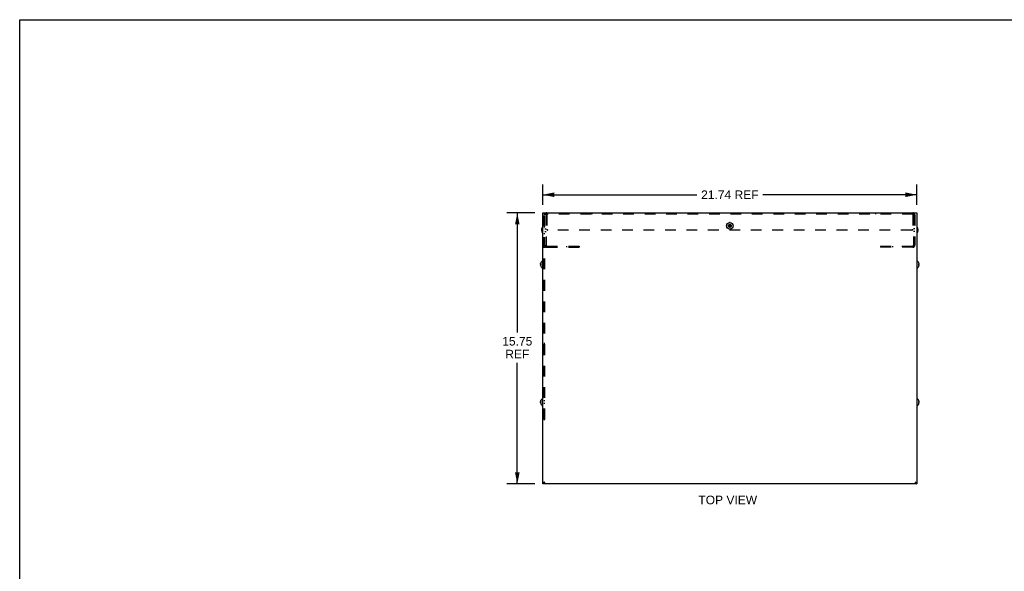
# Model space of a CAD drawing. Header units: inches. Extents: x 0 to 113, y 0 to 73.
# Tile 3 of 6: x 0 to 57, y 41 to 73. Entities that reach past the tile are written whole.
import ezdxf

# ---------------------------------------------------------------- set-up
doc = ezdxf.new("R2010")
doc.units = ezdxf.units.IN
doc.header["$LTSCALE"] = 6.233333
doc.header["$MEASUREMENT"] = 0
doc.linetypes.add('HIDDEN', pattern=[0.2, 0.1, -0.1])
doc.layers.get('0').update_dxf_attribs({"linetype": 'CONTINUOUS'})
doc.layers.add('DEFAULT_2', color=8, linetype='HIDDEN')
doc.layers.add('DIMENSIONS', color=7, linetype='CONTINUOUS')
doc.styles.get("Standard").update_dxf_attribs({"font": 'arial.ttf'})
doc.dimstyles.new('DIMSTYLE_1', dxfattribs={"dimtxt": 0.5, "dimasz": 0.666667, "dimexe": 0.09, "dimexo": 0.07, "dimgap": 0.0375, "dimtad": 0, "dimtih": 1, "dimtoh": 1, "dimzin": 4, "dimdsep": 46, "dimtxsty": 'Standard', "dimblk": '_FILLED', "dimblk1": '_FILLED', "dimblk2": '_FILLED', "dimcen": 0.09, "dimadec": 3, "dimazin": 1, "dimtfac": 1, "dimtdec": 3, "dimtofl": 0, "dimtmove": 0, "dimatfit": 3, "dimldrblk": '_FILLED', "dimfxl": 0, "dimtolj": 1, "dimtzin": 4, "dimarcsym": 0})
doc.dimstyles.get("Standard").update_dxf_attribs({"dimtxt": 0.566667, "dimasz": 0.666667, "dimexe": 0.09, "dimexo": 0.07, "dimgap": 0.09, "dimtad": 0, "dimtih": 1, "dimtoh": 1, "dimdec": 3, "dimzin": 4, "dimdsep": 46, "dimtxsty": 'Standard', "dimblk": '_FILLED', "dimblk1": '_FILLED', "dimblk2": '_FILLED', "dimcen": 0.09, "dimadec": 3, "dimazin": 1, "dimtp": 0.001, "dimtm": 0.001, "dimtfac": 1, "dimtdec": 3, "dimtofl": 0, "dimtmove": 0, "dimatfit": 3, "dimldrblk": '_FILLED', "dimfxl": 0, "dimtolj": 1, "dimtzin": 4, "dimarcsym": 0})

# ---------------------------------------------------------------- blocks, each defined once
blk = doc.blocks.new('_FILLED')
at = {"color": 0, "linetype": 'ByBlock'}
blk.add_solid([(0, 0), (-1, 0.2), (-1, -0.2)], dxfattribs=at)
blk = doc.blocks.new('*D17')
at = {"layer": 'DIMENSIONS', "color": 2, "linetype": 'Continuous'}
for p, q in [((30.408, 62.571), (30.408, 63.76)), ((52.148, 62.571), (52.148, 63.76)), ((30.408, 63.16), (39.361, 63.16)), ((52.148, 63.16), (43.196, 63.16))]:
    blk.add_line(p, q, dxfattribs=at)
at = {"layer": 'DIMENSIONS', "color": 2, "linetype": 'Continuous', "xscale": 0.6666666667, "yscale": 0.6666666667, "zscale": 0.6666666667, "rotation": 180}
blk.add_blockref('_FILLED', (30.408, 63.16), dxfattribs=at)
at = {"layer": 'DIMENSIONS', "color": 2, "linetype": 'Continuous', "xscale": 0.6666666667, "yscale": 0.6666666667, "zscale": 0.6666666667}
blk.add_blockref('_FILLED', (52.148, 63.16), dxfattribs=at)
at = {"layer": 'DIMENSIONS', "color": 2, "linetype": 'Continuous', "insert": (41.278, 63.41), "char_height": 0.5, "width": 3.33457, "attachment_point": 2, "line_spacing_factor": 0.9}
blk.add_mtext('21.74 REF', dxfattribs=at)
blk = doc.blocks.new('*D18')
at = {"layer": 'DIMENSIONS', "color": 2, "linetype": 'Continuous'}
for p, q in [((29.942, 62.105), (28.324, 62.105)), ((28.924, 62.105), (28.924, 55.148)), ((28.924, 46.355), (28.924, 53.398)), ((29.942, 46.355), (28.324, 46.355))]:
    blk.add_line(p, q, dxfattribs=at)
at = {"layer": 'DIMENSIONS', "color": 2, "linetype": 'Continuous', "xscale": 0.6666666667, "yscale": 0.6666666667, "zscale": 0.6666666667}
for p, rotation in [((28.924, 62.105), 90), ((28.924, 46.355), 270)]:
    blk.add_blockref('_FILLED', p, dxfattribs=dict(at, rotation=rotation))
at = {"layer": 'DIMENSIONS', "color": 2, "linetype": 'Continuous', "insert": (28.924, 54.898), "char_height": 0.5, "width": 1.74721, "attachment_point": 2, "line_spacing_factor": 0.9}
blk.add_mtext('15.75\\PREF', dxfattribs=at)

msp = doc.modelspace()

# ---------------------------------------------------------------- linework, layer by layer
at = {"color": 7, "linetype": 'Continuous'}
for p, q in [((0, 0), (0, 73.3333)), ((0, 73.3333), (113.3333, 73.3333)), ((30.4084, 46.3547), (30.4084, 62.1047)), ((30.4084, 62.1047), (52.1484, 62.1047)), ((52.1484, 62.1047), (52.1484, 46.3547)), ((41.1791, 61.3393), (41.3777, 61.3702)), ((41.1791, 61.3702), (41.1801, 61.3702)), ((41.1791, 61.3702), (41.3777, 61.3393)), ((41.1801, 61.3392), (41.1791, 61.3393)), ((41.1801, 61.3702), (41.2099, 61.3702)), ((41.2099, 61.3392), (41.1801, 61.3392)), ((41.2099, 61.3702), (41.2435, 61.3896)), ((41.2099, 61.3392), (41.3469, 61.3702)), ((41.2099, 61.3702), (41.3469, 61.3392)), ((41.2435, 61.3198), (41.2099, 61.3392)), ((41.2435, 61.3896), (41.2629, 61.4232)), ((41.2435, 61.3198), (41.3133, 61.3896)), ((41.3133, 61.3198), (41.2435, 61.3896)), ((41.2629, 61.2862), (41.2435, 61.3198)), ((41.2629, 61.2555), (41.2939, 61.454)), ((41.2629, 61.453), (41.2629, 61.454)), ((41.2939, 61.2555), (41.2629, 61.454)), ((41.2629, 61.4232), (41.2629, 61.453)), ((41.2629, 61.2862), (41.2939, 61.4232)), ((41.2939, 61.2862), (41.2629, 61.4232)), ((41.2629, 61.2565), (41.2629, 61.2862)), ((41.2629, 61.2555), (41.2629, 61.2565)), ((41.2939, 61.454), (41.2939, 61.453)), ((41.2939, 61.453), (41.2939, 61.4232)), ((41.2939, 61.4232), (41.3133, 61.3896)), ((41.3133, 61.3198), (41.2939, 61.2862)), ((41.2939, 61.2862), (41.2939, 61.2565)), ((41.2939, 61.2565), (41.2939, 61.2555)), ((41.3133, 61.3896), (41.3469, 61.3702)), ((41.3469, 61.3392), (41.3133, 61.3198)), ((41.3469, 61.3702), (41.3767, 61.3702)), ((41.3767, 61.3392), (41.3469, 61.3392)), ((41.3767, 61.3702), (41.3777, 61.3702)), ((41.3777, 61.3393), (41.3767, 61.3392)), ((30.3404, 61.1435), (30.3401, 61.1393)), ((30.3401, 61.1397), (30.3401, 61.14)), ((30.3404, 61.0718), (30.3401, 61.0695)), ((30.3401, 61.0698), (30.3401, 61.0702)), ((30.344, 61.1692), (30.345, 61.1734)), ((30.344, 61.0872), (30.345, 61.0899)), ((30.345, 61.1196), (30.3493, 61.1195)), ((30.345, 61.0899), (30.3493, 61.09)), ((30.355, 61.0899), (30.345, 61.0899)), ((30.355, 61.0886), (30.345, 61.0886)), ((30.3493, 61.0885), (30.345, 61.0886)), ((30.3493, 61.1195), (30.355, 61.1194)), ((30.3493, 61.09), (30.355, 61.0901)), ((30.355, 61.0884), (30.3493, 61.0885)), ((30.3529, 61.1978), (30.355, 61.2032)), ((30.3554, 61.2039), (30.355, 61.2029)), ((30.355, 61.2032), (30.3553, 61.2039)), ((30.355, 61.2029), (30.355, 61.2032)), ((30.355, 61.1194), (30.3554, 61.1193)), ((30.3551, 61.1108), (30.355, 61.1065)), ((30.355, 61.1039), (30.355, 61.1082)), ((30.355, 61.0901), (30.3554, 61.0902)), ((30.355, 61.0884), (30.355, 61.0901)), ((30.355, 61.0899), (30.3554, 61.0899)), ((30.355, 61.0886), (30.3554, 61.0887)), ((30.3554, 61.0884), (30.355, 61.0884)), ((30.355, 61.0063), (30.3554, 61.0053)), ((30.3552, 61.204), (30.3554, 61.2039)), ((30.3552, 61.0054), (30.3554, 61.0056)), ((30.3553, 61.1185), (30.3554, 61.1193)), ((30.3553, 61.091), (30.3554, 61.0884)), ((52.2014, 61.204), (52.2018, 61.2042)), ((52.2018, 61.203), (52.2014, 61.204)), ((52.2014, 61.1202), (52.2018, 61.1202)), ((52.2018, 61.0892), (52.2014, 61.0893)), ((52.2014, 61.0055), (52.2018, 61.0065)), ((52.2018, 61.0052), (52.2014, 61.0055)), ((52.2018, 61.1202), (52.2118, 61.1202)), ((52.2118, 61.0892), (52.2018, 61.0892)), ((52.2118, 61.0362), (52.2127, 61.0404)), ((52.2164, 61.0657), (52.2167, 61.0698)), ((30.2804, 59.1435), (30.2801, 59.1393)), ((30.2801, 59.1397), (30.2801, 59.14)), ((30.2804, 59.0718), (30.2801, 59.0695)), ((30.2801, 59.0698), (30.2801, 59.0702)), ((30.284, 59.1692), (30.285, 59.1734)), ((30.284, 59.0872), (30.285, 59.0899)), ((30.285, 59.1196), (30.2877, 59.1196)), ((30.285, 59.0899), (30.2893, 59.09)), ((30.295, 59.0899), (30.285, 59.0899)), ((30.2893, 59.0885), (30.285, 59.0886)), ((30.295, 59.0886), (30.285, 59.0886)), ((30.2877, 59.1196), (30.2929, 59.1194)), ((30.2893, 59.09), (30.295, 59.0901)), ((30.295, 59.0884), (30.2893, 59.0885)), ((30.2929, 59.1978), (30.295, 59.2032)), ((30.2929, 59.1194), (30.295, 59.1194)), ((30.2954, 59.2039), (30.295, 59.2029)), ((30.295, 59.2032), (30.2953, 59.2039)), ((30.295, 59.2029), (30.295, 59.2032)), ((30.295, 59.1194), (30.2954, 59.1193)), ((30.2951, 59.1108), (30.295, 59.1065)), ((30.295, 59.1039), (30.295, 59.1082)), ((30.295, 59.0901), (30.2954, 59.0902)), ((30.295, 59.0884), (30.295, 59.0901)), ((30.295, 59.0899), (30.2954, 59.0899)), ((30.295, 59.0886), (30.2954, 59.0887)), ((30.2954, 59.0884), (30.295, 59.0884)), ((30.295, 59.0063), (30.2954, 59.0053)), ((30.2952, 59.204), (30.2954, 59.2039)), ((30.2952, 59.0054), (30.2954, 59.0056)), ((30.2953, 59.1185), (30.2954, 59.1193)), ((30.2953, 59.091), (30.2954, 59.0884)), ((30.4084, 59.2912), (30.3618, 59.2912)), ((52.1484, 59.2912), (52.1949, 59.2912)), ((52.2614, 59.204), (52.2618, 59.2042)), ((52.2618, 59.203), (52.2614, 59.204)), ((52.2614, 59.1202), (52.2618, 59.1202)), ((52.2618, 59.0892), (52.2614, 59.0893)), ((52.2614, 59.0055), (52.2618, 59.0065)), ((52.2618, 59.0052), (52.2614, 59.0055)), ((52.2618, 59.1202), (52.2718, 59.1202)), ((52.2718, 59.0892), (52.2618, 59.0892)), ((52.2718, 59.0362), (52.2727, 59.0404)), ((52.2764, 59.0657), (52.2767, 59.0698)), ((30.4084, 58.9182), (30.3618, 58.9182)), ((52.1484, 58.9182), (52.1949, 58.9182)), ((30.2804, 51.1435), (30.2801, 51.1393)), ((30.2801, 51.1397), (30.2801, 51.14)), ((30.2804, 51.0718), (30.2801, 51.0695)), ((30.2801, 51.0698), (30.2801, 51.0702)), ((30.284, 51.1692), (30.285, 51.1734)), ((30.284, 51.0872), (30.285, 51.0899)), ((30.285, 51.1196), (30.2893, 51.1195)), ((30.285, 51.0899), (30.2893, 51.09)), ((30.295, 51.0899), (30.285, 51.0899)), ((30.295, 51.0886), (30.285, 51.0886)), ((30.2893, 51.1195), (30.295, 51.1194)), ((30.2893, 51.09), (30.295, 51.0901)), ((30.295, 51.0884), (30.2893, 51.0885)), ((30.2929, 51.1978), (30.295, 51.2032)), ((30.2954, 51.2039), (30.295, 51.2029)), ((30.295, 51.2032), (30.2953, 51.2039)), ((30.295, 51.2029), (30.295, 51.2032)), ((30.295, 51.1194), (30.2954, 51.1193)), ((30.2951, 51.1108), (30.295, 51.1065)), ((30.295, 51.1082), (30.295, 51.1039)), ((30.295, 51.0901), (30.2954, 51.0902)), ((30.295, 51.0884), (30.295, 51.0901)), ((30.295, 51.0899), (30.2954, 51.0899)), ((30.295, 51.0886), (30.2954, 51.0887)), ((30.2954, 51.0884), (30.295, 51.0884)), ((30.295, 51.0063), (30.2954, 51.0053)), ((30.2952, 51.204), (30.2954, 51.2039)), ((30.2952, 51.0054), (30.2954, 51.0056)), ((30.2953, 51.1185), (30.2954, 51.1193)), ((30.2953, 51.091), (30.2954, 51.0884)), ((30.4084, 51.2912), (30.3618, 51.2912)), ((52.1484, 51.2912), (52.1949, 51.2912)), ((52.2614, 51.204), (52.2618, 51.2042)), ((52.2618, 51.203), (52.2614, 51.204)), ((52.2614, 51.1202), (52.2618, 51.1202)), ((52.2618, 51.0892), (52.2614, 51.0893)), ((52.2614, 51.0055), (52.2618, 51.0065)), ((52.2618, 51.0052), (52.2614, 51.0055)), ((52.2618, 51.1202), (52.2718, 51.1202)), ((52.2718, 51.0892), (52.2618, 51.0892)), ((52.2718, 51.0362), (52.2727, 51.0404)), ((52.2764, 51.0657), (52.2767, 51.0698)), ((30.4084, 50.9182), (30.3618, 50.9182)), ((52.1484, 50.9182), (52.1949, 50.9182)), ((30.4714, 46.4462), (30.4537, 46.441)), ((30.4849, 46.4177), (30.4721, 46.4001)), ((52.0719, 46.4177), (52.0847, 46.4001)), ((52.0854, 46.4462), (52.1031, 46.441)), ((52.1484, 46.3547), (30.4084, 46.3547))]:
    msp.add_line(p, q, dxfattribs=at)
at = {"color": 3, "linetype": 'Continuous'}
for p, q in [((30.4254, 46.4162), (30.4084, 46.4147)), ((30.4424, 46.4204), (30.4254, 46.4162)), ((52.1144, 46.4204), (52.1314, 46.4162)), ((52.1314, 46.4162), (52.1484, 46.4147))]:
    msp.add_line(p, q, dxfattribs=at)
at = {"color": 7, "linetype": 'Continuous'}
for points in [[(41.1789, 61.3547), (41.1789, 61.3573), (41.1789, 61.3599), (41.179, 61.3625), (41.179, 61.3651), (41.1791, 61.3676), (41.1791, 61.3702)], [(41.1791, 61.3393), (41.1791, 61.3418), (41.179, 61.3444), (41.179, 61.347), (41.1789, 61.3496), (41.1789, 61.3521), (41.1789, 61.3547)], [(41.2629, 61.454), (41.2681, 61.4541), (41.2732, 61.4542), (41.2784, 61.4542), (41.2836, 61.4542), (41.2887, 61.4541), (41.2939, 61.454)], [(41.2939, 61.2555), (41.2887, 61.2553), (41.2836, 61.2553), (41.2784, 61.2552), (41.2732, 61.2553), (41.2681, 61.2553), (41.2629, 61.2555)], [(41.3777, 61.3702), (41.3777, 61.3676), (41.3778, 61.3651), (41.3778, 61.3625), (41.3779, 61.3599), (41.3779, 61.3573), (41.3779, 61.3547)], [(41.3779, 61.3547), (41.3779, 61.3521), (41.3779, 61.3496), (41.3778, 61.347), (41.3778, 61.3444), (41.3777, 61.3418), (41.3777, 61.3393)], [(30.3401, 61.14), (30.3404, 61.1441), (30.3408, 61.1483), (30.3412, 61.1525), (30.3418, 61.1567), (30.3424, 61.1608), (30.3432, 61.165), (30.344, 61.1692)], [(30.3401, 61.1393), (30.3404, 61.137), (30.3407, 61.1346), (30.3412, 61.1322), (30.3417, 61.1298), (30.3424, 61.1273), (30.3431, 61.1248), (30.344, 61.1223), (30.345, 61.1196)], [(30.3401, 61.0702), (30.3404, 61.0725), (30.3407, 61.0749), (30.3412, 61.0773), (30.3417, 61.0797), (30.3424, 61.0822), (30.3431, 61.0847), (30.344, 61.0872)], [(30.3401, 61.0695), (30.3404, 61.0654), (30.3408, 61.0612), (30.3412, 61.057), (30.3418, 61.0528), (30.3424, 61.0486), (30.3432, 61.0445), (30.344, 61.0403), (30.345, 61.0361)], [(30.345, 61.1731), (30.344, 61.1689), (30.3432, 61.1647), (30.3424, 61.1604), (30.3418, 61.1562), (30.3412, 61.152), (30.3408, 61.1478), (30.3404, 61.1435)], [(30.345, 61.0886), (30.344, 61.0861), (30.3431, 61.0836), (30.3424, 61.0812), (30.3417, 61.0788), (30.3412, 61.0764), (30.3407, 61.0741), (30.3404, 61.0718)], [(30.355, 61.2029), (30.3529, 61.1975), (30.351, 61.1923), (30.3492, 61.1872), (30.3477, 61.1823), (30.3463, 61.1776), (30.345, 61.1731)], [(30.345, 61.1734), (30.3463, 61.1779), (30.3477, 61.1826), (30.3492, 61.1875), (30.351, 61.1925), (30.3529, 61.1978)], [(30.345, 61.0361), (30.3463, 61.0316), (30.3477, 61.0269), (30.3492, 61.022), (30.351, 61.017), (30.3529, 61.0117), (30.355, 61.0063)], [(30.355, 61.2042), (30.355, 61.2042), (30.3551, 61.2042), (30.3552, 61.204)], [(30.355, 61.1039), (30.355, 61.1013), (30.3551, 61.0987), (30.3551, 61.0961), (30.3552, 61.0935), (30.3553, 61.091)], [(30.355, 61.0052), (30.355, 61.0052), (30.3551, 61.0053), (30.3552, 61.0054)], [(30.3554, 61.0053), (30.3552, 61.0053), (30.3551, 61.0052), (30.355, 61.0052)], [(30.3554, 61.1193), (30.3553, 61.1168), (30.3552, 61.1142), (30.3551, 61.1116), (30.3551, 61.109)], [(30.3551, 61.1108), (30.3551, 61.1134), (30.3552, 61.116), (30.3553, 61.1185)], [(52.2018, 61.1047), (52.2017, 61.1073), (52.2017, 61.1099), (52.2017, 61.1125), (52.2016, 61.1151), (52.2015, 61.1176), (52.2014, 61.1202)], [(52.2014, 61.0893), (52.2015, 61.0918), (52.2016, 61.0944), (52.2017, 61.097), (52.2017, 61.0996), (52.2017, 61.1021), (52.2018, 61.1047)], [(52.2167, 61.1396), (52.2164, 61.1438), (52.216, 61.148), (52.2156, 61.1522), (52.215, 61.1564), (52.2143, 61.1606), (52.2136, 61.1649), (52.2127, 61.1691), (52.2118, 61.1732)], [(52.2118, 61.1202), (52.2128, 61.1228), (52.2137, 61.1253), (52.2144, 61.1278), (52.2151, 61.1302), (52.2156, 61.1326), (52.2161, 61.135), (52.2164, 61.1373), (52.2167, 61.1396)], [(52.2167, 61.0698), (52.2164, 61.0722), (52.2161, 61.0745), (52.2156, 61.0769), (52.2151, 61.0792), (52.2144, 61.0817), (52.2137, 61.0841), (52.2128, 61.0867), (52.2118, 61.0892)], [(52.2127, 61.0404), (52.2136, 61.0446), (52.2143, 61.0488), (52.215, 61.0531), (52.2156, 61.0573), (52.216, 61.0615), (52.2164, 61.0657)], [(30.2801, 59.14), (30.2804, 59.1441), (30.2808, 59.1483), (30.2812, 59.1525), (30.2818, 59.1567), (30.2824, 59.1608), (30.2832, 59.165), (30.284, 59.1692)], [(30.2801, 59.1393), (30.2804, 59.137), (30.2807, 59.1346), (30.2812, 59.1322), (30.2817, 59.1298), (30.2824, 59.1273), (30.2831, 59.1248), (30.284, 59.1223), (30.285, 59.1196)], [(30.2801, 59.0702), (30.2804, 59.0725), (30.2807, 59.0749), (30.2812, 59.0773), (30.2817, 59.0797), (30.2824, 59.0822), (30.2831, 59.0847), (30.284, 59.0872)], [(30.2801, 59.0695), (30.2804, 59.0654), (30.2808, 59.0612), (30.2812, 59.057), (30.2818, 59.0528), (30.2824, 59.0486), (30.2832, 59.0445), (30.284, 59.0403), (30.285, 59.0361)], [(30.285, 59.1731), (30.284, 59.1689), (30.2832, 59.1647), (30.2824, 59.1604), (30.2818, 59.1562), (30.2812, 59.152), (30.2808, 59.1478), (30.2804, 59.1435)], [(30.285, 59.0886), (30.284, 59.0861), (30.2831, 59.0836), (30.2824, 59.0812), (30.2817, 59.0788), (30.2812, 59.0764), (30.2807, 59.0741), (30.2804, 59.0718)], [(30.295, 59.2029), (30.2929, 59.1975), (30.291, 59.1923), (30.2892, 59.1872), (30.2877, 59.1823), (30.2863, 59.1776), (30.285, 59.1731)], [(30.285, 59.1734), (30.2863, 59.1779), (30.2877, 59.1826), (30.2892, 59.1875), (30.291, 59.1925), (30.2929, 59.1978)], [(30.285, 59.0361), (30.2863, 59.0316), (30.2877, 59.0269), (30.2892, 59.022), (30.291, 59.017), (30.2929, 59.0117), (30.295, 59.0063)], [(30.295, 59.2042), (30.295, 59.2042), (30.2951, 59.2042), (30.2952, 59.204)], [(30.295, 59.1039), (30.295, 59.1013), (30.2951, 59.0987), (30.2951, 59.0961), (30.2952, 59.0935), (30.2953, 59.091)], [(30.295, 59.0052), (30.295, 59.0052), (30.2951, 59.0053), (30.2952, 59.0054)], [(30.2954, 59.0053), (30.2952, 59.0053), (30.2951, 59.0052), (30.295, 59.0052)], [(30.2954, 59.1193), (30.2953, 59.1168), (30.2952, 59.1142), (30.2951, 59.1116), (30.2951, 59.109)], [(30.2951, 59.1108), (30.2951, 59.1134), (30.2952, 59.116), (30.2953, 59.1185)], [(52.2618, 59.1047), (52.2617, 59.1073), (52.2617, 59.1099), (52.2617, 59.1125), (52.2616, 59.1151), (52.2615, 59.1176), (52.2614, 59.1202)], [(52.2614, 59.0893), (52.2615, 59.0918), (52.2616, 59.0944), (52.2617, 59.097), (52.2617, 59.0996), (52.2617, 59.1021), (52.2618, 59.1047)], [(52.2767, 59.1396), (52.2764, 59.1438), (52.276, 59.148), (52.2756, 59.1522), (52.275, 59.1564), (52.2743, 59.1606), (52.2736, 59.1649), (52.2727, 59.1691), (52.2718, 59.1732)], [(52.2718, 59.1202), (52.2728, 59.1228), (52.2737, 59.1253), (52.2744, 59.1278), (52.2751, 59.1302), (52.2756, 59.1326), (52.2761, 59.135), (52.2764, 59.1373), (52.2767, 59.1396)], [(52.2767, 59.0698), (52.2764, 59.0722), (52.2761, 59.0745), (52.2756, 59.0769), (52.2751, 59.0792), (52.2744, 59.0817), (52.2737, 59.0841), (52.2728, 59.0867), (52.2718, 59.0892)], [(52.2727, 59.0404), (52.2736, 59.0446), (52.2743, 59.0488), (52.275, 59.0531), (52.2756, 59.0573), (52.276, 59.0615), (52.2764, 59.0657)], [(30.2801, 51.14), (30.2804, 51.1441), (30.2808, 51.1483), (30.2812, 51.1525), (30.2818, 51.1567), (30.2824, 51.1608), (30.2832, 51.165), (30.284, 51.1692)], [(30.2801, 51.1393), (30.2804, 51.137), (30.2807, 51.1346), (30.2812, 51.1322), (30.2817, 51.1298), (30.2824, 51.1273), (30.2831, 51.1248), (30.284, 51.1223), (30.285, 51.1196)], [(30.2801, 51.0702), (30.2804, 51.0725), (30.2807, 51.0749), (30.2812, 51.0773), (30.2817, 51.0797), (30.2824, 51.0822), (30.2831, 51.0847), (30.284, 51.0872)], [(30.2801, 51.0695), (30.2804, 51.0654), (30.2808, 51.0612), (30.2812, 51.057), (30.2818, 51.0528), (30.2824, 51.0486), (30.2832, 51.0445), (30.284, 51.0403), (30.285, 51.0361)], [(30.285, 51.1731), (30.284, 51.1689), (30.2832, 51.1647), (30.2824, 51.1604), (30.2818, 51.1562), (30.2812, 51.152), (30.2808, 51.1478), (30.2804, 51.1435)], [(30.285, 51.0886), (30.284, 51.0861), (30.2831, 51.0836), (30.2824, 51.0812), (30.2817, 51.0788), (30.2812, 51.0764), (30.2807, 51.0741), (30.2804, 51.0718)], [(30.295, 51.2029), (30.2929, 51.1975), (30.291, 51.1923), (30.2892, 51.1872), (30.2877, 51.1823), (30.2863, 51.1776), (30.285, 51.1731)], [(30.285, 51.1734), (30.2863, 51.1779), (30.2877, 51.1826), (30.2892, 51.1875), (30.291, 51.1925), (30.2929, 51.1978)], [(30.2893, 51.0885), (30.2863, 51.0886), (30.285, 51.0886)], [(30.285, 51.0361), (30.2863, 51.0316), (30.2877, 51.0269), (30.2892, 51.022), (30.291, 51.017), (30.2929, 51.0117), (30.295, 51.0063)], [(30.295, 51.2042), (30.295, 51.2042), (30.2951, 51.2042), (30.2952, 51.204)], [(30.295, 51.1039), (30.295, 51.1013), (30.2951, 51.0987), (30.2951, 51.0961), (30.2952, 51.0935), (30.2953, 51.091)], [(30.295, 51.0052), (30.295, 51.0052), (30.2951, 51.0053), (30.2952, 51.0054)], [(30.2954, 51.0053), (30.2952, 51.0053), (30.2951, 51.0052), (30.295, 51.0052)], [(30.2954, 51.1193), (30.2953, 51.1168), (30.2952, 51.1142), (30.2951, 51.1116), (30.2951, 51.109)], [(30.2951, 51.1108), (30.2951, 51.1134), (30.2952, 51.116), (30.2953, 51.1185)], [(52.2618, 51.1047), (52.2617, 51.1073), (52.2617, 51.1099), (52.2617, 51.1125), (52.2616, 51.1151), (52.2615, 51.1176), (52.2614, 51.1202)], [(52.2614, 51.0893), (52.2615, 51.0918), (52.2616, 51.0944), (52.2617, 51.097), (52.2617, 51.0996), (52.2617, 51.1021), (52.2618, 51.1047)], [(52.2767, 51.1396), (52.2764, 51.1438), (52.276, 51.148), (52.2756, 51.1522), (52.275, 51.1564), (52.2743, 51.1606), (52.2736, 51.1649), (52.2727, 51.1691), (52.2718, 51.1732)], [(52.2718, 51.1202), (52.2728, 51.1228), (52.2737, 51.1253), (52.2744, 51.1278), (52.2751, 51.1302), (52.2756, 51.1326), (52.2761, 51.135), (52.2764, 51.1373), (52.2767, 51.1396)], [(52.2767, 51.0698), (52.2764, 51.0722), (52.2761, 51.0745), (52.2756, 51.0769), (52.2751, 51.0792), (52.2744, 51.0817), (52.2737, 51.0841), (52.2728, 51.0867), (52.2718, 51.0892)], [(52.2727, 51.0404), (52.2736, 51.0446), (52.2743, 51.0488), (52.275, 51.0531), (52.2756, 51.0573), (52.276, 51.0615), (52.2764, 51.0657)], [(30.4537, 46.441), (30.4383, 46.4357), (30.4256, 46.4305), (30.4162, 46.4252), (30.4104, 46.42), (30.4084, 46.4147)], [(30.4721, 46.4001), (30.4594, 46.3846), (30.4467, 46.3719), (30.4339, 46.3625), (30.4212, 46.3567), (30.4084, 46.3547)], [(30.5104, 46.4567), (30.4905, 46.4515), (30.4714, 46.4462)], [(30.5104, 46.4567), (30.4976, 46.4368), (30.4849, 46.4177)], [(52.0464, 46.4567), (52.0663, 46.4515), (52.0854, 46.4462)], [(52.0464, 46.4567), (52.0592, 46.4368), (52.0719, 46.4177)], [(52.0847, 46.4001), (52.0974, 46.3846), (52.1101, 46.3719), (52.1229, 46.3625), (52.1356, 46.3567), (52.1484, 46.3547)], [(52.1031, 46.441), (52.1185, 46.4357), (52.1312, 46.4305), (52.1406, 46.4252), (52.1464, 46.42), (52.1484, 46.4147)]]:
    msp.add_lwpolyline(points, dxfattribs=at)
at = {"color": 3, "linetype": 'Continuous'}
for points in [[(30.4764, 46.4357), (30.4594, 46.427), (30.4424, 46.4204)], [(30.5104, 46.4567), (30.4995, 46.4497), (30.4894, 46.4427), (30.4807, 46.4357), (30.474, 46.4287), (30.4698, 46.4217), (30.4684, 46.4147)], [(30.5104, 46.4567), (30.4934, 46.4459), (30.4764, 46.4357)], [(52.0464, 46.4567), (52.0634, 46.4459), (52.0804, 46.4357)], [(52.0464, 46.4567), (52.0573, 46.4497), (52.0674, 46.4427), (52.0761, 46.4357), (52.0828, 46.4287), (52.087, 46.4217), (52.0884, 46.4147)], [(52.0804, 46.4357), (52.0974, 46.427), (52.1144, 46.4204)]]:
    msp.add_lwpolyline(points, dxfattribs=at)
at = {"color": 7, "linetype": 'Continuous'}
msp.add_circle((41.2784, 61.3547), 0.1865, dxfattribs=at)
for centre, radius, start, end in [((30.5972, 61.1047), 0.2618, 136.4862, 157.66356), ((41.2784, 61.4332), 0.109, 78.39903, 101.60097), ((51.9596, 61.1047), 0.2618, 22.33569, 43.5138), ((30.5972, 61.1047), 0.2618, 202.33644, 223.5138), ((41.2784, 61.2762), 0.109, 258.39903, 281.60097), ((51.9596, 61.1047), 0.2618, 316.4862, 337.66431), ((51.9596, 61.1047), 0.2614, 15.19411, 22.08938), ((51.9596, 61.1047), 0.2614, 337.91062, 344.80589), ((30.5372, 59.1047), 0.2618, 136.4862, 157.66356), ((30.5372, 59.1047), 0.2618, 202.33644, 223.5138), ((30.3618, 59.2712), 0.02, 90, 136.4862), ((52.1949, 59.2712), 0.02, 43.5138, 90), ((52.0196, 59.1047), 0.2618, 22.33569, 43.5138), ((52.0196, 59.1047), 0.2618, 316.4862, 337.66431), ((52.0196, 59.1047), 0.2614, 15.19411, 22.08938), ((52.0196, 59.1047), 0.2614, 337.91062, 344.80589), ((30.3618, 58.9382), 0.02, 223.5138, 270), ((52.1949, 58.9382), 0.02, 270, 316.4862), ((30.5372, 51.1047), 0.2618, 136.4862, 157.66356), ((30.5372, 51.1047), 0.2618, 202.33644, 223.5138), ((30.3618, 51.2712), 0.02, 90, 136.4862), ((52.1949, 51.2712), 0.02, 43.5138, 90), ((52.0196, 51.1047), 0.2618, 22.33569, 43.5138), ((52.0196, 51.1047), 0.2618, 316.4862, 337.66431), ((52.0196, 51.1047), 0.2614, 15.19411, 22.08938), ((52.0196, 51.1047), 0.2614, 337.91062, 344.80589), ((30.3618, 50.9382), 0.02, 223.5138, 270), ((52.1949, 50.9382), 0.02, 270, 316.4862)]:
    msp.add_arc(centre, radius, start, end, dxfattribs=at)
at = {"layer": 'DEFAULT_2', "color": 8, "linetype": 'HIDDEN'}
for p, q in [((30.4684, 50.1047), (30.4684, 62.1047)), ((30.5284, 62.011), (30.4684, 62.011)), ((30.5284, 61.8235), (30.4684, 61.8235)), ((30.5284, 50.1047), (30.5284, 62.1047)), ((30.6034, 61.9877), (30.6034, 60.2217)), ((30.6452, 61.9986), (30.6451, 61.9877)), ((30.6451, 61.9877), (30.6451, 61.1677)), ((30.6454, 62.0297), (30.6454, 62.1047)), ((51.9114, 62.0297), (30.6454, 62.0297)), ((32.8096, 62.1047), (32.8096, 62.0297)), ((33.2471, 62.1047), (33.2471, 62.0297)), ((49.3096, 62.1047), (49.3096, 62.0297)), ((49.7471, 62.1047), (49.7471, 62.0297)), ((51.9114, 62.1047), (51.9114, 62.1025)), ((51.9114, 62.0297), (51.9114, 62.1047)), ((51.9114, 62.1025), (51.9115, 62.085)), ((51.9114, 62.0297), (51.9114, 62.0283)), ((51.9114, 62.0283), (51.9115, 62.0174)), ((51.9115, 62.0174), (51.9117, 61.9877)), ((51.9117, 61.9877), (51.9117, 61.1677)), ((51.9534, 61.9877), (51.9534, 60.2217)), ((52.0284, 61.9877), (52.0284, 60.2217)), ((30.4684, 61.2922), (30.5284, 61.2922)), ((30.4684, 60.9172), (30.5284, 60.9172)), ((30.5284, 61.1877), (30.6034, 61.1877)), ((30.5284, 61.0217), (30.6034, 61.0217)), ((51.8487, 61.1047), (30.7081, 61.1047)), ((52.0284, 61.1877), (51.9534, 61.1877)), ((52.0284, 61.0217), (51.9534, 61.0217)), ((30.6454, 60.1797), (32.5284, 60.1797)), ((30.6454, 60.1047), (32.5284, 60.1047)), ((31.8096, 60.1047), (31.8096, 60.1797)), ((32.2471, 60.1047), (32.2471, 60.1797)), ((32.5284, 60.1797), (32.5284, 60.1047)), ((50.0284, 60.1797), (51.9114, 60.1797)), ((50.0284, 60.1797), (50.0284, 60.1047)), ((51.9114, 60.1047), (50.0284, 60.1047)), ((50.3096, 60.1047), (50.3096, 60.1797)), ((50.7471, 60.1047), (50.7471, 60.1797)), ((30.5284, 59.1877), (30.4684, 59.1877)), ((30.5284, 59.0217), (30.4684, 59.0217)), ((30.5284, 54.5244), (30.4684, 54.5244)), ((30.5284, 54.3369), (30.4684, 54.3369)), ((30.5284, 51.1877), (30.4684, 51.1877)), ((30.5284, 51.0217), (30.4684, 51.0217)), ((30.5284, 50.386), (30.4684, 50.386)), ((30.5284, 50.1985), (30.4684, 50.1985)), ((30.4684, 50.1047), (30.5284, 50.1047))]:
    msp.add_line(p, q, dxfattribs=at)
for points in [[(30.6454, 62.1047), (30.6454, 62.1025), (30.6453, 62.0958), (30.6451, 61.9877)], [(30.6454, 62.0297), (30.6453, 62.0283), (30.6453, 62.0241), (30.6452, 62.0087)], [(51.9115, 62.085), (51.9116, 62.0106), (51.9117, 61.9877)]]:
    msp.add_lwpolyline(points, dxfattribs=at)
msp.add_circle((41.2784, 61.3547), 0.083, dxfattribs=at)
for centre, radius, start, end in [((30.6454, 61.9877), 0.117, 90, 180), ((30.6454, 61.9877), 0.042, 90, 180), ((51.9114, 61.9877), 0.117, 0, 90), ((51.9114, 61.9877), 0.042, 0, 90), ((30.7081, 61.1677), 0.063, 180, 270), ((51.8487, 61.1677), 0.063, 270, 360), ((30.6454, 60.2217), 0.117, 180, 270), ((30.6454, 60.2217), 0.042, 180, 270), ((51.9114, 60.2217), 0.117, 270, 360), ((51.9114, 60.2217), 0.042, 270, 360)]:
    msp.add_arc(centre, radius, start, end, dxfattribs=at)

# ---------------------------------------------------------------- texts
at = {"layer": 'DIMENSIONS', "color": 2, "linetype": 'Continuous', "insert": (41.1569, 45.6729), "char_height": 0.5, "width": 3.407063, "attachment_point": 2, "line_spacing_factor": 0.9}
msp.add_mtext('TOP VIEW', dxfattribs=at)

# ---------------------------------------------------------------- dimensions: what is measured, and where the dimension line sits
at = {"layer": 'DIMENSIONS', "color": 2, "linetype": 'Continuous'}
for base, p1, p2, angle, text, picture, middle in [((30.4084, 63.1601), (52.1484, 63.8301), (30.4084, 63.8301), 180, '<> REF', '*D17', (41.2784, 63.1601)), ((28.9244, 46.3547), (30.0117, 62.1047), (30.0117, 46.3547), 270, '<>\\PREF', '*D18', (28.9244, 54.2729))]:
    dim = msp.add_linear_dim(base=base, p1=p1, p2=p2, angle=angle, text=text, dimstyle='DIMSTYLE_1', dxfattribs=at)
    dim.commit()
    dim.dimension.update_dxf_attribs({"geometry": picture, "text_midpoint": middle, "dimtype": 160})

# ---------------------------------------------------------------- leaders
at = {"layer": 'DIMENSIONS', "color": 2, "linetype": 'Continuous', "annotation_type": 0, "has_hookline": 1, "hookline_direction": 1, "text_width": 14.9055}
msp.add_leader([(61.5408, 49.0084), (62.8098, 51.5842), (63.328, 51.5842)], dimstyle='Standard', override={"dimtad": 0}, dxfattribs=at)

doc.saveas('drawing.dxf')
